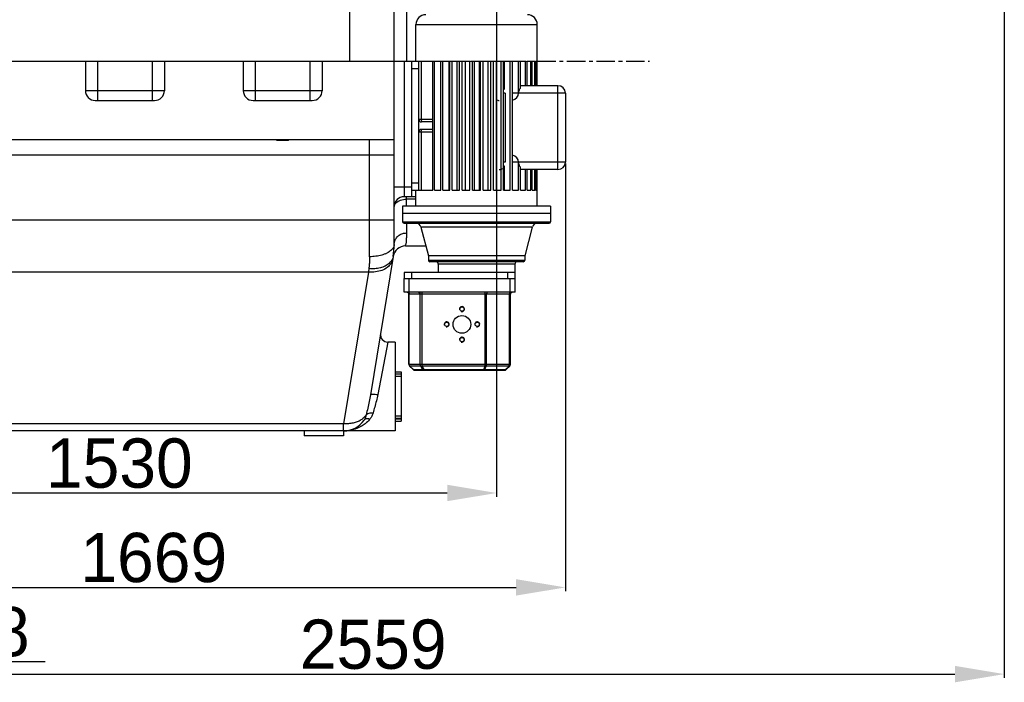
# Model space of a CAD drawing. Header units: millimetres. Extents: x -1960 to 5860, y -1328 to 4132.
# Tile 15 of 32: x -610 to 1386, y 866 to 2210. Entities that reach past the tile are written whole.
import ezdxf

# ---------------------------------------------------------------- set-up
doc = ezdxf.new("R2010")
doc.units = ezdxf.units.MM
doc.linetypes.add('CENTER', pattern=[0.6, 0.375, -0.075, 0.075, -0.075])
for name, color, linetype in [('02___PRT_ALL_AXES', 7, 'Continuous'), ('3_ALL_AXES', 7, 'Continuous'), ('Layer1', 100, 'CENTER'), ('Layer2', 10, 'Continuous')]:
    doc.layers.add(name, color=color, linetype=linetype)
doc.dimstyles.get("Standard").update_dxf_attribs({"dimtxt": 2.5, "dimasz": 3, "dimexe": 0.18, "dimexo": 0.0625, "dimgap": 0.09, "dimtad": 1, "dimdsep": 46, "dimtxsty": 'Standard', "dimcen": 0.09, "dimadec": 0, "dimazin": 0, "dimtol": 1, "dimtp": 0.01, "dimtm": 0.01, "dimtfac": 1, "dimtofl": 0, "dimtmove": 0, "dimatfit": 3, "dimfxl": 0, "dimtolj": 1, "dimarcsym": 0})

# ---------------------------------------------------------------- blocks, each defined once
blk = doc.blocks.new('*D14')
at = {"layer": 'Defpoints', "color": 0}
for p in [(1386.5, 2857.2), (-1172.4, 1858), (1386.5, 882.3)]:
    blk.add_point(p, dxfattribs=at)
at = {"layer": 'Layer2', "color": 0, "lineweight": -2}
for p, q in [((1386.5, 2854.5), (1386.5, 874.7)), ((-1172.4, 1855.4), (-1172.4, 874.7)), ((-1072.4, 882.3), (1286.5, 882.3))]:
    blk.add_line(p, q, dxfattribs=at)
at = {"layer": 'Layer2', "color": 0}
for points in [[(-1072.4, 899), (-1072.4, 865.6), (-1172.4, 882.3)], [(1286.5, 899), (1286.5, 865.6), (1386.5, 882.3)]]:
    blk.add_solid(points, dxfattribs=at)
at = {"layer": 'Layer2', "color": 0, "insert": (107, 942.3), "char_height": 100, "attachment_point": 5}
blk.add_mtext('\\A1;2559', dxfattribs=at)
blk = doc.blocks.new('*D15')
at = {"layer": 'Defpoints', "color": 0}
for p in [(496.6, 1920.6), (-1172.4, 1856.6), (496.6, 1058.1)]:
    blk.add_point(p, dxfattribs=at)
at = {"layer": 'Layer2', "color": 0, "lineweight": -2}
for p, q in [((496.6, 1918), (496.6, 1050.6)), ((-1172.4, 1853.9), (-1172.4, 1050.6)), ((-1072.4, 1058.1), (396.6, 1058.1))]:
    blk.add_line(p, q, dxfattribs=at)
at = {"layer": 'Layer2', "color": 0}
for points in [[(-1072.4, 1074.8), (-1072.4, 1041.5), (-1172.4, 1058.1)], [(396.6, 1074.8), (396.6, 1041.5), (496.6, 1058.1)]]:
    blk.add_solid(points, dxfattribs=at)
at = {"layer": 'Layer2', "color": 0, "insert": (-337.9, 1118.1), "char_height": 100, "attachment_point": 5}
blk.add_mtext('\\A1;1669', dxfattribs=at)
blk = doc.blocks.new('*D16')
at = {"layer": 'Defpoints', "color": 0}
for p in [(-1172.4, 1779.8), (-944.4, 1529.1), (-944.4, 907.8)]:
    blk.add_point(p, dxfattribs=at)
at = {"layer": 'Layer2', "color": 0, "lineweight": -2}
for p, q in [((-1172.4, 1777.2), (-1172.4, 900.2)), ((-944.4, 1526.5), (-944.4, 900.2)), ((-1072.4, 907.8), (-1044.4, 907.8)), ((-944.4, 907.8), (-557.8, 907.8))]:
    blk.add_line(p, q, dxfattribs=at)
at = {"layer": 'Layer2', "color": 0}
for points in [[(-1072.4, 924.4), (-1072.4, 891.1), (-1172.4, 907.8)], [(-1044.4, 924.4), (-1044.4, 891.1), (-944.4, 907.8)]]:
    blk.add_solid(points, dxfattribs=at)
at = {"layer": 'Layer2', "color": 0, "insert": (-701.1, 967.8), "char_height": 100, "attachment_point": 5}
blk.add_mtext('\\A1;228', dxfattribs=at)
blk = doc.blocks.new('*D21')
at = {"layer": 'Defpoints', "color": 0}
for p in [(357.1, 2414.6), (-1172.4, 1777.2), (-1172.4, 1249.6)]:
    blk.add_point(p, dxfattribs=at)
at = {"layer": 'Layer2', "color": 0, "lineweight": -2}
for p, q in [((357.1, 2412), (357.1, 1242.1)), ((-1172.4, 1774.5), (-1172.4, 1242.1)), ((257.1, 1249.6), (-1072.4, 1249.6))]:
    blk.add_line(p, q, dxfattribs=at)
at = {"layer": 'Layer2', "color": 0}
for points in [[(-1072.4, 1266.3), (-1072.4, 1233), (-1172.4, 1249.6)], [(257.1, 1266.3), (257.1, 1233), (357.1, 1249.6)]]:
    blk.add_solid(points, dxfattribs=at)
at = {"layer": 'Layer2', "color": 0, "insert": (-407.7, 1309.6), "char_height": 100, "attachment_point": 5}
blk.add_mtext('\\A1;1530', dxfattribs=at)

msp = doc.modelspace()

# ---------------------------------------------------------------- linework, layer by layer
at = {"color": 7, "linetype": 'Continuous'}
for p, q in [((174.6, 2245.6), (174.6, 2125.6)), ((59.6, 2125.6), (59.6, 2225.6)), ((149.6, 1753.8), (149.6, 2225.6)), ((193.6, 2199.6), (439.6, 2199.6)), ((-942.4, 2125.6), (227.7, 2125.6)), ((-476.4, 2125.6), (-476.4, 2065.6)), ((-451.4, 2045.6), (-451.4, 2125.6)), ((-341.4, 2125.6), (-341.4, 2045.6)), ((-316.4, 2125.6), (-316.4, 2065.6)), ((-156.4, 2125.6), (-156.4, 2065.6)), ((-131.4, 2045.6), (-131.4, 2125.6)), ((-21.4, 2125.6), (-21.4, 2045.6)), ((3.6, 2125.6), (3.6, 2065.6)), ((169.6, 2125.6), (169.6, 1850.6)), ((184.6, 2125.6), (184.6, 1850.6)), ((199.6, 1863.6), (199.6, 2125.6)), ((204.2, 2125.6), (204.2, 2007.1)), ((227.7, 1863.6), (227.7, 2125.6)), ((231.5, 1863.6), (231.5, 2125.6)), ((231.5, 2125.6), (243.8, 2125.6)), ((243.8, 1863.6), (243.8, 2125.6)), ((248.3, 1863.6), (248.3, 2125.6)), ((248.3, 2125.6), (262.1, 2125.6)), ((260.6, 2125.6), (260.6, 1863.6)), ((262.1, 1863.6), (262.1, 2125.6)), ((267.1, 1863.6), (267.1, 2125.6)), ((267.1, 2125.6), (282.1, 2125.6)), ((276.5, 2125.6), (276.5, 1863.6)), ((282.1, 1863.6), (282.1, 2125.6)), ((287.4, 1863.6), (287.4, 2125.6)), ((287.4, 2125.6), (303.1, 2125.6)), ((293.6, 2125.6), (293.6, 1863.6)), ((303.1, 1863.6), (303.1, 2125.6)), ((308.6, 1863.6), (308.6, 2125.6)), ((308.6, 2125.6), (324.6, 2125.6)), ((311.4, 2125.6), (311.4, 1863.6)), ((321.8, 2125.6), (321.8, 1863.6)), ((324.6, 1863.6), (324.6, 2125.6)), ((330, 1863.6), (330, 2125.6)), ((330, 2125.6), (345.8, 2125.6)), ((339.6, 2125.6), (339.6, 1863.6)), ((345.8, 1863.6), (345.8, 2125.6)), ((351, 1863.6), (351, 2125.6)), ((351, 2125.6), (366.1, 2125.6)), ((356.6, 2125.6), (356.6, 1863.6)), ((366.1, 1863.6), (366.1, 2125.6)), ((371, 1863.6), (371, 2125.6)), ((371, 2125.6), (384.9, 2125.6)), ((372.5, 2125.6), (372.5, 2068.7)), ((384.9, 1863.6), (384.9, 2125.6)), ((389.3, 1863.6), (389.3, 2125.6)), ((389.3, 2125.6), (401.6, 2125.6)), ((401.6, 2060.6), (401.6, 2125.6)), ((405.5, 2125.6), (415.7, 2125.6)), ((405.5, 2070.6), (405.5, 2125.6)), ((415.7, 2075.6), (415.7, 2125.6)), ((418.9, 2125.6), (426.9, 2125.6)), ((418.9, 2075.6), (418.9, 2125.6)), ((426.9, 2075.6), (426.9, 2125.6)), ((429.2, 2125.6), (434.6, 2125.6)), ((429.2, 2075.6), (429.2, 2125.6)), ((434.6, 2075.6), (434.6, 2125.6)), ((436.1, 2125.6), (438.8, 2125.6)), ((436.1, 2075.6), (436.1, 2125.6)), ((438.8, 2075.6), (438.8, 2125.6)), ((439.3, 2125.6), (439.6, 2125.6)), ((439.3, 2075.6), (439.3, 2125.6)), ((184.6, 2110.6), (199.6, 2110.6)), ((-316.4, 2065.6), (-476.4, 2065.6)), ((3.6, 2065.6), (-156.4, 2065.6)), ((374.4, 2060.6), (371, 2060.6)), ((374.4, 2060.6), (374.4, 1920.6)), ((496.6, 2060.6), (389.3, 2060.6)), ((481.6, 2075.6), (405.5, 2075.6)), ((481.6, 1905.6), (481.6, 2075.6)), ((496.6, 2060.6), (496.6, 1920.6)), ((-456.4, 2045.6), (-336.4, 2045.6)), ((-136.4, 2045.6), (-16.4, 2045.6)), ((227.7, 2007.1), (199.6, 2007.1)), ((227.7, 2002.1), (204.6, 2002.1)), ((199.6, 1982.1), (227.7, 1982.1)), ((204.2, 1982.1), (204.2, 1863.6)), ((227.7, 1987.1), (204.6, 1987.1)), ((149.6, 1965.6), (-942.4, 1965.6)), ((-64.4, 1964.6), (-88.4, 1964.6)), ((99.6, 1728.8), (99.6, 1965.6)), ((-942.4, 1935.6), (149.6, 1935.6)), ((374.4, 1920.6), (371, 1920.6)), ((496.6, 1920.6), (389.3, 1920.6)), ((401.6, 1863.6), (401.6, 1920.6)), ((372.5, 1912.4), (372.5, 1863.6)), ((405.5, 1863.6), (405.5, 1910.5)), ((481.6, 1905.6), (405.5, 1905.6)), ((415.7, 1863.6), (415.7, 1905.6)), ((418.9, 1863.6), (418.9, 1905.6)), ((426.9, 1863.6), (426.9, 1905.6)), ((429.2, 1863.6), (429.2, 1905.6)), ((434.6, 1863.6), (434.6, 1905.6)), ((436.1, 1863.6), (436.1, 1905.6)), ((438.8, 1863.6), (438.8, 1905.6)), ((439.3, 1863.6), (439.3, 1905.6)), ((184.6, 1878.6), (199.6, 1878.6)), ((149.6, 1870.6), (184.6, 1870.6)), ((184.6, 1863.6), (227.7, 1863.6)), ((231.5, 1863.6), (243.8, 1863.6)), ((248.3, 1863.6), (262.1, 1863.6)), ((267.1, 1863.6), (282.1, 1863.6)), ((287.4, 1863.6), (303.1, 1863.6)), ((308.6, 1863.6), (324.6, 1863.6)), ((330, 1863.6), (345.8, 1863.6)), ((351, 1863.6), (366.1, 1863.6)), ((371, 1863.6), (384.9, 1863.6)), ((389.3, 1863.6), (401.6, 1863.6)), ((405.5, 1863.6), (415.7, 1863.6)), ((418.9, 1863.6), (426.9, 1863.6)), ((429.2, 1863.6), (434.6, 1863.6)), ((436.1, 1863.6), (438.8, 1863.6)), ((439.3, 1863.6), (439.6, 1863.6)), ((193.6, 1850.6), (169.6, 1850.6)), ((174.6, 1831.6), (174.6, 1850.6)), ((193.6, 1845.5), (174.6, 1845.5)), ((-942.4, 1803.7), (149.6, 1803.7)), ((166.6, 1799.6), (466.6, 1799.6)), ((169.6, 1796.6), (463.6, 1796.6)), ((174.6, 1796.6), (174.6, 1777)), ((429.6, 1789.1), (203.5, 1789.1)), ((172.3, 1750.6), (213.6, 1750.6)), ((147.6, 1729.5), (101.6, 1449)), ((218.8, 1721.6), (414.3, 1721.6)), ((411.3, 1718.6), (221.8, 1718.6)), ((97.5, 1697.6), (-890.4, 1697.6)), ((97.5, 1697.6), (47.1, 1390.2)), ((98.3, 1704.6), (97.5, 1697.6)), ((394.3, 1713.6), (238.8, 1713.6)), ((394.3, 1696.6), (169.8, 1696.6)), ((169.8, 1696.6), (169.8, 1684.6)), ((169.8, 1684.6), (394.6, 1684.6)), ((170.1, 1656.6), (170.1, 1684.6)), ((180.1, 1656.6), (180.1, 1684.6)), ((184.8, 1696.6), (184.8, 1684.6)), ((379.3, 1696.6), (379.3, 1684.6)), ((384.6, 1656.6), (384.6, 1684.6)), ((394.3, 1696.6), (394.3, 1684.6)), ((394.6, 1656.6), (394.6, 1684.6)), ((394.6, 1656.6), (170.1, 1656.6)), ((179.3, 1510.6), (179.3, 1652.6)), ((385.3, 1652.6), (179.3, 1652.6)), ((180.2, 1510.6), (180.2, 1652.6)), ((202.3, 1510.6), (202.3, 1652.6)), ((206.4, 1507.1), (206.4, 1656.6)), ((333.8, 1507.1), (333.8, 1656.6)), ((336.6, 1510.6), (336.6, 1652.6)), ((383.2, 1510.6), (383.2, 1652.6)), ((385.3, 1510.6), (385.3, 1652.6)), ((136.7, 1555.6), (116.4, 1449.3)), ((151.6, 1555.6), (136.7, 1555.6)), ((151.6, 1555.6), (151.6, 1375.6)), ((179.3, 1510.6), (385.3, 1510.6)), ((187.9, 1500), (180.8, 1507.1)), ((188.5, 1500), (181.4, 1507.1)), ((203.5, 1507.1), (181.4, 1507.1)), ((188.5, 1500), (207.2, 1500)), ((191.4, 1498.6), (373.3, 1498.6)), ((207.2, 1500), (203.5, 1507.1)), ((333.8, 1507.1), (206.4, 1507.1)), ((210.1, 1500), (206.4, 1507.1)), ((210.1, 1500), (331.5, 1500)), ((210.1, 1498.6), (210.1, 1500)), ((331.5, 1500), (333.8, 1507.1)), ((331.5, 1498.6), (331.5, 1500)), ((333.6, 1500), (335.8, 1507.1)), ((333.6, 1500), (375.3, 1500)), ((382.4, 1507.1), (335.8, 1507.1)), ((375.3, 1500), (382.4, 1507.1)), ((376.8, 1500), (383.9, 1507.1)), ((151.6, 1495.6), (163.6, 1495.6)), ((151.6, 1491.4), (163.6, 1491.4)), ((163.6, 1490.6), (151.6, 1490.6)), ((163.6, 1485.6), (151.6, 1485.6)), ((163.6, 1495.6), (163.6, 1395.6)), ((163.6, 1405.6), (151.6, 1405.6)), ((163.6, 1400.6), (151.6, 1400.6)), ((151.6, 1399.7), (163.6, 1399.7)), ((47.1, 1390.2), (-840, 1390.2)), ((47.1, 1375.6), (47.1, 1390.2)), ((151.6, 1395.6), (163.6, 1395.6)), ((151.6, 1375.6), (-840, 1375.6))]:
    msp.add_line(p, q, dxfattribs=at)
at = {"color": 2, "linetype": 'Continuous'}
for p, q in [((-88.4, 1964.6), (-88.4, 1965.6)), ((-64.4, 1964.6), (-64.4, 1965.6))]:
    msp.add_line(p, q, dxfattribs=at)
at = {"color": 7, "linetype": 'Continuous'}
for centre, radius, start, end in [((213.6, 2199.6), 20, 90, 180), ((419.6, 2199.6), 20, 0, 90), ((-456.4, 2065.6), 20, 180, 270), ((-336.4, 2065.6), 20, 270, 0), ((-136.4, 2065.6), 20, 180, 270), ((-16.4, 2065.6), 20, 270, 0), ((481.6, 2060.6), 15, 0, 90), ((204.6, 2007.1), 5, 180, 270), ((204.6, 1982.1), 5, 90, 180), ((481.6, 1920.6), 15, 270, 0), ((169.6, 1830.6), 20, 90, 180), ((169.6, 1799.6), 3, 180, 270), ((193.9, 1786.6), 10, 14.6474, 90), ((439.3, 1786.6), 10, 90, 165.3526), ((463.6, 1799.6), 3, 270, 0), ((-0.4, 1753.8), 150, 350.6901, 0), ((172.3, 1725.6), 25, 90, 170.4818), ((110.7, 1784.9), 54.4, 291.884, 296.472), ((221.8, 1721.6), 3, 180, 270), ((233.8, 1713.6), 5, 0, 90), ((399.3, 1713.6), 5, 90, 180), ((411.3, 1721.6), 3, 270, 0), ((175.3, 1652.6), 4, 0, 90), ((389.3, 1652.6), 4, 90, 180), ((136.7, 1570.6), 15, 170.6873, 270.0005), ((184.3, 1510.6), 5, 180, 225), ((191.4, 1503.6), 5, 225, 270), ((373.3, 1503.6), 5, 270, 315), ((380.3, 1510.6), 5, 315, 0), ((47.1, 1425.6), 50, 270, 325.7064)]:
    msp.add_arc(centre, radius, start, end, dxfattribs=at)
at = {"color": 2, "linetype": 'Continuous'}
for centre in [(286.9, 1622.6), (255.9, 1591.6), (317.9, 1591.6), (286.9, 1560.6)]:
    msp.add_arc(centre, 5, 255, 195, dxfattribs=at)
at = {"color": 7, "linetype": 'Continuous'}
for centre, major_axis, ratio, start_param, end_param in [((384.9, 2060.6), (16.7, 0), 0.900404, -1.301857, -0.000001), ((362.7, 2060.6), (0, -15), 0.781286, -0.573359, 0), ((384.9, 1920.6), (16.7, 0), 0.900404, 0, 1.301857), ((362.7, 1920.6), (0, -15), 0.781286, 0, 0.573359)]:
    msp.add_ellipse(centre, major_axis=major_axis, ratio=ratio, start_param=start_param, end_param=end_param, dxfattribs=at)
for points, start_tangent, end_tangent in [([(372.5, 2068.7), (371.6, 2067.7), (371, 2067)], (-0.706473, -0.70774), (-0.604852, -0.796338)), ([(405.5, 2070.6), (403.8, 2068.4), (402.6, 2065.9), (401.9, 2063.3), (401.6, 2060.6)], (-0.652991, -0.757366), (0, -1)), ([(204.2, 2007.1), (204.4, 2005.2), (205, 2003.5), (205.5, 2002.8)], (0, -1), (0.658499, -0.752581)), ([(205.5, 2002.8), (205.9, 2002.5)], (0.658499, -0.752581), (0.799958, -0.600056)), ([(204.2, 1982.1), (204.4, 1984), (205, 1985.6), (205.5, 1986.3)], (0, 1), (0.658503, 0.752578)), ([(205.5, 1986.3), (205.9, 1986.7)], (0.658503, 0.752578), (0.799952, 0.600064)), ([(401.6, 1920.6), (401.9, 1917.9), (402.6, 1915.2), (403.8, 1912.8), (405.5, 1910.5)], (0, -1), (0.652991, -0.757366)), ([(371, 1914.2), (371.1, 1914), (371.8, 1913.2), (372.5, 1912.4)], (0.605275, -0.796017), (0.706473, -0.70774)), ([(149.6, 1830.6), (150.4, 1834.4), (153, 1838.1), (157, 1841.1), (162.2, 1843.5), (168.2, 1845), (174.6, 1845.5)], (0.000018, 1), (1, -0.000804)), ([(149.6, 1753.8), (150.8, 1761), (154.3, 1767.4), (159.9, 1772.6), (166.8, 1775.9), (174.6, 1777)], (0, 1), (1, 0)), ([(174.6, 1777), (174.3, 1767.7), (173.7, 1760.3), (173, 1754.9), (172.5, 1751.7)], (0.000036, -1), (0.985754, -0.168192)), ([(149.6, 1753.8), (147.9, 1747.3), (142.9, 1741.3), (134.9, 1736.1)], (0, -1), (-0.894747, -0.446574)), ([(146.8, 1724.9), (143.1, 1715.3), (135.6, 1707.2), (124.8, 1701.2), (111.8, 1698), (97.5, 1697.6)], (-0.161775, -0.986828), (-0.996658, 0.081693)), ([(99.6, 1728.8), (99.4, 1720), (98.9, 1711.9), (98.3, 1704.6)], (-0.000008, -1), (-0.108639, -0.994081)), ([(144.9, 1721.9), (139.4, 1715.3), (131.4, 1710), (121.5, 1706.3), (110.2, 1704.4), (98.3, 1704.6)], (-0.500051, -0.865996), (-0.995766, 0.091926)), ([(131, 1734.4), (124.6, 1732.2), (112.5, 1729.7), (99.6, 1728.8)], (-0.927599, -0.373577), (-1, 0)), ([(147.6, 1729.5), (144.9, 1721.9)], (-0.161775, -0.986828), (-0.500051, -0.865996)), ([(177, 1656.6), (178, 1656.4)], (1, 0), (0.92997, -0.367636)), ([(178, 1656.4), (178.9, 1655.8), (179.6, 1654.9), (180.1, 1653.8), (180.2, 1652.6)], (0.92997, -0.367636), (0, -1)), ([(199.1, 1656.6), (200.1, 1656.4), (201, 1655.8), (201.7, 1654.9), (202.2, 1653.8), (202.3, 1652.6)], (1, 0), (0, -1)), ([(338.9, 1656.6), (338.2, 1656.4), (337.6, 1655.8), (337.1, 1654.9), (336.7, 1653.8), (336.6, 1652.6)], (-1, 0), (0, -1)), ([(384.8, 1656.4), (384.1, 1655.8), (383.6, 1654.9), (383.3, 1653.8), (383.2, 1652.6)], (-0.873376, -0.487047), (0, -1)), ([(385.5, 1656.6), (384.8, 1656.4)], (-1, 0), (-0.873376, -0.487047)), ([(181.4, 1507.1), (180.8, 1508.1), (180.4, 1509.4), (180.2, 1510.6)], (-0.633687, 0.773589), (0, 1)), ([(180.8, 1507.1), (181.1, 1507), (181.4, 1507.1)], (0.707107, -0.707107), (0.942464, 0.334308)), ([(187.9, 1500), (188.2, 1500), (188.5, 1500)], (0.707107, -0.707107), (0.942464, 0.334308)), ([(191.4, 1498.6), (190.3, 1498.7), (189.3, 1499.2), (188.5, 1500)], (-1, 0), (-0.633687, 0.773589)), ([(203.5, 1507.1), (202.9, 1508.1), (202.5, 1509.4), (202.3, 1510.6)], (-0.633687, 0.773589), (0, 1)), ([(203.5, 1507.1), (204.4, 1506.9), (205.4, 1506.9), (206.4, 1507.1)], (0.949397, -0.314078), (0.967756, 0.251891)), ([(210.1, 1498.6), (209.1, 1498.7), (208.1, 1499.2), (207.2, 1500)], (-1, 0), (-0.633687, 0.773589)), ([(207.2, 1500), (208.1, 1499.9), (209.1, 1499.9), (210.1, 1500)], (0.949397, -0.314078), (0.967756, 0.251891)), ([(331.5, 1498.6), (332.3, 1498.7), (333, 1499.2), (333.6, 1500)], (1, 0), (0.497543, 0.867439)), ([(331.5, 1500), (332.2, 1500), (332.9, 1500), (333.6, 1500)], (0.9878, -0.155726), (0.98531, 0.170776)), ([(333.8, 1507.1), (334.5, 1507), (335.1, 1507), (335.8, 1507.1)], (0.9878, -0.155726), (0.98531, 0.170776)), ([(335.8, 1507.1), (336.2, 1508.1), (336.5, 1509.4), (336.6, 1510.6)], (0.497543, 0.867439), (0, 1)), ([(373.3, 1498.6), (374, 1498.7), (374.7, 1499.2), (375.3, 1500)], (1, 0), (0.497543, 0.867439)), ([(375.3, 1500), (375.9, 1499.9), (376.4, 1499.9), (376.8, 1500)], (0.932107, -0.362183), (0.707107, 0.707107)), ([(382.4, 1507.1), (382.8, 1508.1), (383.1, 1509.4), (383.2, 1510.6)], (0.497543, 0.867439), (0, 1)), ([(382.4, 1507.1), (383, 1506.9), (383.5, 1506.9), (383.9, 1507.1)], (0.932107, -0.362183), (0.707107, 0.707107)), ([(101.6, 1449), (99, 1435.3), (95.9, 1421.4), (93, 1408.3)], (-0.161771, -0.986828), (-0.20349, -0.979077)), ([(101.6, 1449), (106.1, 1450.1), (110.8, 1449.9), (116.4, 1449.3)], (0.161623, 0.986853), (0.987666, -0.156578)), ([(116.4, 1449.3), (113.5, 1436.5), (110, 1423.8), (106.8, 1412.1)], (-0.187803, -0.982207), (-0.248062, -0.968744)), ([(93, 1408.3), (88.4, 1402.6), (82.2, 1397.7), (74.7, 1393.9), (66.1, 1391.4), (56.8, 1390.1), (47.1, 1390.2)], (-0.519846, -0.85426), (-0.996658, 0.081693)), ([(93, 1408.3), (91.2, 1402.6), (88.4, 1397.4)], (-0.214069, -0.976819), (-0.563447, -0.826152)), ([(88.4, 1397.4), (91.4, 1399.9), (95.7, 1400.7), (100.8, 1399.9)], (0.563442, 0.826155), (0.952757, -0.303733)), ([(100.8, 1399.9), (93.6, 1392.3), (92.7, 1391.6)], (-0.622606, -0.782535), (-0.764583, -0.644525)), ([(93, 1408.3), (96.2, 1410.9), (101, 1412.2), (106.8, 1412.1)], (0.576926, 0.816796), (0.990107, -0.140316)), ([(106.8, 1412.1), (104.4, 1405.7), (100.8, 1399.9)], (-0.248071, -0.968742), (-0.622727, -0.782439)), ([(92.7, 1391.6), (84.5, 1385.8), (73.8, 1380.5), (61.3, 1376.9), (47.1, 1375.6)], (-0.764583, -0.644525), (-1, -0.000159))]:
    msp.add_spline(points, degree=3, dxfattribs=dict(at, start_tangent=start_tangent, end_tangent=end_tangent))
at = {"layer": '02___PRT_ALL_AXES', "color": 7, "linetype": 'Continuous'}
for p, q in [((47.1, 1375.6), (-840, 1375.6)), ((-32.9, 1375.6), (-32.9, 1365.6)), ((47.1, 1365.6), (-32.9, 1365.6)), ((47.1, 1375.6), (47.1, 1365.6))]:
    msp.add_line(p, q, dxfattribs=at)
at = {"layer": '3_ALL_AXES', "color": 7, "linetype": 'Continuous'}
for p, q in [((193.6, 2125.6), (193.6, 2199.6)), ((439.6, 2125.6), (439.6, 2199.6)), ((193.6, 1831.6), (193.6, 1863.6)), ((439.6, 1831.6), (439.6, 1863.6)), ((166.6, 1831.6), (166.6, 1799.6)), ((466.6, 1831.6), (166.6, 1831.6)), ((466.6, 1816.6), (166.6, 1816.6)), ((466.6, 1831.6), (466.6, 1799.6)), ((203.5, 1789.1), (218.8, 1730.6)), ((429.6, 1789.1), (414.3, 1730.6)), ((414.3, 1730.6), (218.8, 1730.6)), ((218.8, 1730.6), (218.8, 1721.6)), ((414.3, 1730.6), (414.3, 1721.6)), ((238.8, 1713.6), (238.8, 1696.6)), ((394.3, 1713.6), (394.3, 1696.6))]:
    msp.add_line(p, q, dxfattribs=at)
for centre, radius in [((286.9, 1622.6), 4.25), ((286.9, 1591.6), 18), ((255.9, 1591.6), 4.25), ((317.9, 1591.6), 4.25), ((286.9, 1560.6), 4.25)]:
    msp.add_circle(centre, radius, dxfattribs=at)
at = {"layer": 'Layer1', "ltscale": 100}
msp.add_line((-1180.4, 2125.6), (666.9, 2125.6), dxfattribs=at)

# ---------------------------------------------------------------- dimensions: what is measured, and where the dimension line sits
at = {"layer": 'Layer2'}
for base, p1, p2, picture, middle in [((1386.5, 882.3), (-1172.4, 1858), (1386.5, 2857.2), '*D14', (107, 882.3)), ((-944.4, 907.8), (-1172.4, 1779.8), (-944.4, 1529.1), '*D16', (-701.1, 907.8))]:
    dim = msp.add_linear_dim(base=base, p1=p1, p2=p2, dimstyle='Standard', override={"dimtxt": 100, "dimasz": 100, "dimexe": 7.56, "dimexo": 2.625, "dimgap": 10, "dimdec": 0, "dimzin": 0, "dimdsep": 44, "dimcen": 3.78, "dimtol": 0, "dimtdec": 0, "dimtzin": 0}, dxfattribs=at)
    dim.commit()
    dim.dimension.update_dxf_attribs({"geometry": picture, "text_midpoint": middle, "dimtype": 160})
for base, p1, p2, picture, middle in [((-1172.4275544, 1249.6351245), (357.0724456, 2414.5990839), (-1172.4275544, 1777.157566), '*D21', (-407.6775544, 1309.6351245)), ((496.6, 1058.1), (-1172.4, 1856.6), (496.6, 1920.6), '*D15', (-337.9, 1118.1))]:
    dim = msp.add_linear_dim(base=base, p1=p1, p2=p2, dimstyle='Standard', override={"dimtxt": 100, "dimasz": 100, "dimexe": 7.56, "dimexo": 2.625, "dimgap": 10, "dimdec": 0, "dimzin": 0, "dimdsep": 44, "dimcen": 3.78, "dimtol": 0, "dimtdec": 0, "dimtzin": 0}, dxfattribs=at)
    dim.commit()
    dim.dimension.update_dxf_attribs({"geometry": picture, "text_midpoint": middle})

doc.saveas('drawing.dxf')
